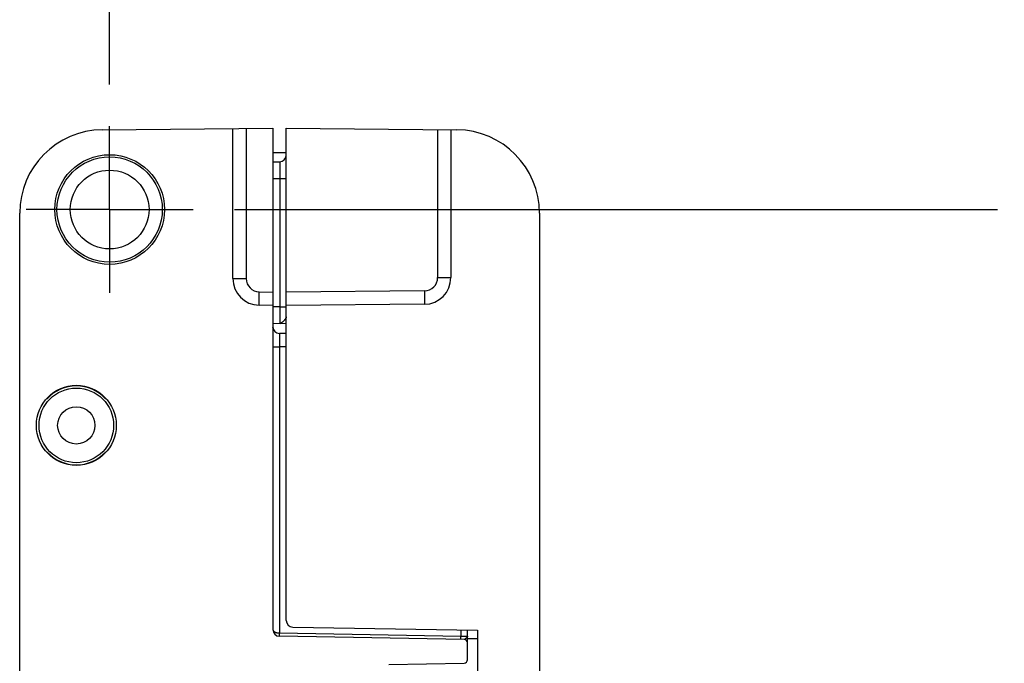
# Model space of a CAD drawing. Header units: inches. Extents: x 0 to 22, y 0 to 17.
# Tile 63 of 66: x 16.1 to 17.6, y 10.2 to 11.2. Entities that reach past the tile are written whole.
import ezdxf

# ---------------------------------------------------------------- set-up
doc = ezdxf.new("R2010")
doc.units = ezdxf.units.IN
doc.header["$LTSCALE"] = 1.21
doc.header["$MEASUREMENT"] = 0
doc.linetypes.add('CENTER', pattern=[0.6, 0.375, -0.075, 0.075, -0.075])
doc.layers.get('0').update_dxf_attribs({"linetype": 'CONTINUOUS'})
doc.layers.add('02___PRT_ALL_AXES', color=7, linetype='CONTINUOUS')
doc.layers.add('DIMENSIONS', color=7, linetype='CONTINUOUS')
doc.styles.get("Standard").update_dxf_attribs({"font": 'txt', "width": 0.8})
doc.dimstyles.new('DIMSTYLE_2', dxfattribs={"dimtxt": 0.125, "dimasz": 0.18, "dimexe": 0.18, "dimexo": 0.0625, "dimgap": 0.09, "dimtad": 0, "dimtih": 1, "dimtoh": 1, "dimdec": 3, "dimzin": 4, "dimdsep": 46, "dimtxsty": 'STANDARD', "dimblk": '_FILLED', "dimblk1": '_FILLED', "dimblk2": '_FILLED', "dimcen": 0.09, "dimadec": 0, "dimazin": 0, "dimtp": 0.01, "dimtm": 0.01, "dimtfac": 1, "dimtdec": 3, "dimtofl": 0, "dimtmove": 0, "dimatfit": 3, "dimldrblk": '_FILLED', "dimfxl": 1, "dimtolj": 1, "dimtzin": 4, "dimarcsym": 0})

# ---------------------------------------------------------------- blocks, each defined once
blk = doc.blocks.new('*D21')
at = {"layer": 'DIMENSIONS', "color": 2, "linetype": 'CONTINUOUS'}
blk.add_line((16.2529, 11.0761), (16.2529, 11.698), dxfattribs=at)
at = {"layer": 'DIMENSIONS', "color": 2, "linetype": 'CONTINUOUS', "insert": (16.1904, 11.7605), "char_height": 0.125, "width": 1.225, "attachment_point": 1, "rotation": 90, "line_spacing_factor": 0.9}
blk.add_mtext('.502{\\Ftxt.shx;\\W1.000000;\\H0.125000; }[12.75]', dxfattribs=at)
blk = doc.blocks.new('_FILLED')
at = {"color": 0, "linetype": 'BYBLOCK'}
blk.add_solid([(0, 0), (-1, 0.1736), (-1, -0.1736)], dxfattribs=at)
blk = doc.blocks.new('*D23')
at = {"layer": 'DIMENSIONS', "color": 2, "linetype": 'CONTINUOUS'}
blk.add_line((16.4405, 10.8885), (17.5854, 10.8885), dxfattribs=at)
at = {"layer": 'DIMENSIONS', "color": 2, "linetype": 'CONTINUOUS', "insert": (17.6479, 10.951), "char_height": 0.125, "width": 1.425, "attachment_point": 1, "line_spacing_factor": 0.9}
blk.add_mtext('4.822{\\Ftxt.shx;\\W1.000000;\\H0.125000; }[122.48]', dxfattribs=at)

msp = doc.modelspace()

# ---------------------------------------------------------------- linework, layer by layer
at = {"color": 7, "linetype": 'CONTINUOUS'}
for p, q in [((16.2418, 11.0082), (16.4979, 11.0105)), ((16.4379, 10.7848), (16.4379, 11.0099)), ((16.4979, 11.0105), (16.4979, 10.2579)), ((16.5179, 10.2718), (16.5179, 11.0105)), ((16.5179, 11.0105), (16.774, 11.0082)), ((16.7649, 11.0083), (16.7649, 10.7863)), ((16.5179, 10.9735), (16.4979, 10.9735)), ((16.4979, 10.9601), (16.5081, 10.9603)), ((16.1179, 6.0717), (16.1179, 10.8832)), ((16.8979, 10.8832), (16.8979, 6.0717)), ((16.4979, 10.7445), (16.4772, 10.7449)), ((16.7253, 10.7463), (16.5179, 10.7445)), ((16.4979, 10.7178), (16.5179, 10.7175)), ((16.5081, 10.7177), (16.51, 10.7176)), ((16.5081, 10.7177), (16.5081, 10.7177)), ((16.5179, 10.7022), (16.5078, 10.7024)), ((16.1592, 10.6045), (16.1586, 10.6045)), ((16.2473, 10.6045), (16.2467, 10.6045)), ((16.1586, 10.5245), (16.1592, 10.5245)), ((16.2467, 10.5245), (16.2473, 10.5245)), ((16.5278, 10.2618), (16.8049, 10.257)), ((16.7899, 10.2128), (16.7899, 10.2572)), ((16.8049, 10.257), (16.8049, 6.698)), ((16.785, 10.243), (16.5078, 10.2479)), ((16.7899, 10.2479), (16.7899, 10.2478)), ((16.6719, 10.2058), (16.785, 10.2078))]:
    msp.add_line(p, q, dxfattribs=at)
at = {"color": 9, "linetype": 'CONTINUOUS'}
for p, q in [((16.4578, 11.0101), (16.4578, 10.7848)), ((16.7451, 11.0085), (16.7451, 10.7863)), ((16.5081, 10.9603), (16.5081, 10.9353)), ((16.4979, 10.9351), (16.5081, 10.9353)), ((16.5081, 10.9353), (16.5081, 10.7427)), ((16.5081, 10.9353), (16.5179, 10.9353)), ((16.7451, 10.7863), (16.7649, 10.7863)), ((16.4379, 10.7848), (16.4578, 10.7848)), ((16.4772, 10.7449), (16.4774, 10.7649)), ((16.4774, 10.7649), (16.4979, 10.7645)), ((16.7253, 10.7663), (16.5179, 10.7645)), ((16.7253, 10.7663), (16.7253, 10.7463)), ((16.4979, 10.7428), (16.5081, 10.7427)), ((16.5081, 10.7427), (16.5081, 10.7177)), ((16.5081, 10.7426), (16.5179, 10.7426)), ((16.5094, 10.7178), (16.5081, 10.7177)), ((16.5081, 10.7177), (16.5081, 10.7177)), ((16.5078, 10.7024), (16.5078, 10.6824)), ((16.4979, 10.6824), (16.5078, 10.6824)), ((16.5078, 10.6824), (16.5078, 10.2529)), ((16.5179, 10.6822), (16.5078, 10.6824)), ((16.7801, 10.2574), (16.7801, 10.2481)), ((16.5078, 10.2529), (16.7801, 10.2481)), ((16.5078, 10.2479), (16.5078, 10.2529)), ((16.7801, 10.2481), (16.7899, 10.2479)), ((16.7801, 10.2431), (16.7801, 10.2481)), ((16.8049, 10.244), (16.7899, 10.244))]:
    msp.add_line(p, q, dxfattribs=at)
at = {"color": 7, "linetype": 'CONTINUOUS'}
for points in [[(16.4996, 10.7069), (16.4994, 10.7071), (16.499, 10.7078), (16.4987, 10.7086), (16.4984, 10.7092), (16.4982, 10.7099), (16.4981, 10.7106), (16.498, 10.7112), (16.4979, 10.7118)], [(16.7899, 10.2466), (16.7899, 10.2468), (16.7899, 10.2478)]]:
    msp.add_lwpolyline(points, dxfattribs=at)
for centre, radius in [((16.2529, 10.8885), 0.0823), ((16.2529, 10.8885), 0.079), ((16.2529, 10.8885), 0.0591), ((16.2029, 10.5645), 0.06), ((16.2029, 10.5645), 0.056), ((16.2029, 10.5645), 0.028)]:
    msp.add_circle(centre, radius, dxfattribs=at)
for centre, radius, start, end in [((16.2429, 10.8832), 0.125, 90.5, 180), ((16.7729, 10.8832), 0.125, 0, 89.5), ((16.5079, 10.9703), 0.01, 271, 359.9998), ((16.7249, 10.7863), 0.04, 270.5, 360), ((16.4779, 10.7848), 0.04, 180, 269), ((16.5079, 10.7124), 0.01, 182.0111, 269), ((16.2029, 10.5645), 0.0597, 42.0587, 137.9413), ((16.2029, 10.5645), 0.0593, 42.4453, 137.5547), ((16.2029, 10.5645), 0.0597, 222.0587, 317.9413), ((16.2029, 10.5645), 0.0593, 222.4453, 317.5547), ((16.5279, 10.2718), 0.01, 180, 269), ((16.5079, 10.2579), 0.01, 180, 269), ((16.7849, 10.238), 0.005, 0, 89), ((16.7849, 10.2128), 0.005, 271, 360)]:
    msp.add_arc(centre, radius, start, end, dxfattribs=at)
at = {"color": 9, "linetype": 'CONTINUOUS'}
for centre, start, end in [((16.7251, 10.7863), 270.5037, 359.9962), ((16.4778, 10.7848), 180.0036, 268.9966)]:
    msp.add_arc(centre, 0.02, start, end, dxfattribs=at)
for points, knots in [([(16.5179, 10.7273), (16.5179, 10.7272), (16.5179, 10.7269), (16.5178, 10.7266), (16.5177, 10.7263), (16.5176, 10.726), (16.5174, 10.7256), (16.5171, 10.7251), (16.5168, 10.7247), (16.5165, 10.7242), (16.5162, 10.7237), (16.5158, 10.7232), (16.5154, 10.7228), (16.515, 10.7223), (16.5146, 10.7218), (16.5142, 10.7214), (16.5137, 10.7208), (16.5133, 10.7204), (16.513, 10.7201)], [0, 0, 0, 0, 0.045388, 0.094165, 0.119977, 0.146754, 0.203113, 0.262918, 0.325646, 0.390737, 0.457627, 0.525783, 0.59469, 0.663869, 0.732872, 0.801321, 0.868859, 1, 1, 1, 1]), ([(16.513, 10.7201), (16.5129, 10.72), (16.5126, 10.7197), (16.5122, 10.7194), (16.5119, 10.7192), (16.5116, 10.7189), (16.5112, 10.7187), (16.5107, 10.7184), (16.5101, 10.7181), (16.5097, 10.7179), (16.5094, 10.7178)], [0, 0, 0, 0, 0.142039, 0.279474, 0.346269, 0.411688, 0.538492, 0.660376, 0.777792, 1, 1, 1, 1]), ([(16.4979, 10.2579), (16.4979, 10.2578), (16.4979, 10.2577), (16.498, 10.2573), (16.4981, 10.257), (16.4983, 10.2565), (16.4986, 10.2561), (16.499, 10.2556), (16.4994, 10.2552), (16.5, 10.2548), (16.5006, 10.2545), (16.5013, 10.2541), (16.5019, 10.2539), (16.5025, 10.2537), (16.5029, 10.2536), (16.5033, 10.2534), (16.5038, 10.2533), (16.5043, 10.2532), (16.5047, 10.2531), (16.5052, 10.2531), (16.5057, 10.253), (16.5062, 10.253), (16.5067, 10.2529), (16.5072, 10.2529), (16.5076, 10.2529), (16.5078, 10.2529)], [0, 0, 0, 0, 0.019339, 0.038759, 0.078479, 0.120189, 0.164679, 0.21258, 0.26438, 0.320397, 0.380815, 0.445676, 0.514903, 0.551092, 0.588279, 0.626413, 0.665437, 0.705284, 0.745878, 0.787138, 0.82897, 0.871278, 0.913958, 0.956905, 1, 1, 1, 1]), ([(16.7884, 10.2454), (16.7883, 10.2453), (16.788, 10.2451), (16.7877, 10.2449), (16.7875, 10.2447), (16.7873, 10.2445), (16.787, 10.2443), (16.7868, 10.2441), (16.7866, 10.2439), (16.7864, 10.2437), (16.7861, 10.2436), (16.7859, 10.2434), (16.7857, 10.2433), (16.7856, 10.2432), (16.7855, 10.2432), (16.7854, 10.2431), (16.7853, 10.2431), (16.7853, 10.2431), (16.7851, 10.2431), (16.7851, 10.243), (16.785, 10.243)], [0, 0, 0, 0, 0.139523, 0.211134, 0.283409, 0.355801, 0.427768, 0.498807, 0.56843, 0.636122, 0.701281, 0.763046, 0.820453, 0.847218, 0.872628, 0.896739, 0.919629, 0.94134, 0.961912, 1, 1, 1, 1])]:
    msp.add_open_spline(points, degree=3, knots=knots, dxfattribs=at)
at = {"color": 7, "linetype": 'CONTINUOUS'}
for points in [[(16.5081, 10.7177), (16.5081, 10.7177), (16.5081, 10.7177), (16.5081, 10.7177)], [(16.7899, 10.2478), (16.7899, 10.2478), (16.7899, 10.2478), (16.7899, 10.2478)]]:
    msp.add_open_spline(points, degree=3, dxfattribs=at)
msp.add_open_spline([(16.7899, 10.2478), (16.7899, 10.2477), (16.7899, 10.2476), (16.7899, 10.2474), (16.7898, 10.2472), (16.7897, 10.247), (16.7895, 10.2467), (16.7893, 10.2464), (16.789, 10.246), (16.7887, 10.2457), (16.7885, 10.2455), (16.7884, 10.2454)], degree=3, knots=[0, 0, 0, 0, 0.092433, 0.142571, 0.195341, 0.308478, 0.430976, 0.561626, 0.700162, 0.846438, 1, 1, 1, 1], dxfattribs=at)
at = {"layer": '02___PRT_ALL_AXES', "color": 7, "linetype": 'CENTER'}
for q in [(16.2529, 11.0136), (16.1278, 10.8885), (16.2529, 10.7634), (16.378, 10.8885)]:
    msp.add_line((16.2529, 10.8885), q, dxfattribs=at)

# ---------------------------------------------------------------- dimensions: what is measured, and where the dimension line sits
at = {"layer": 'DIMENSIONS', "color": 2, "linetype": 'CONTINUOUS'}
for feature_location, offset, dtype, origin, picture, middle in [((16.2529, 11.0761), (0, 0.6219), 1, (16.7549, 6.0665), '*D21', (16.2529, 12.373)), ((16.4405, 10.8885), (1.1449, 0), 0, (16.88, 6.0665), '*D23', (18.3604, 10.8885))]:
    dim = msp.add_ordinate_dim(feature_location=feature_location, offset=offset, dtype=dtype, origin=origin, dimstyle='DIMSTYLE_2', dxfattribs=at)
    dim.commit()
    dim.dimension.update_dxf_attribs({"geometry": picture, "text_midpoint": middle})

doc.saveas('drawing.dxf')
